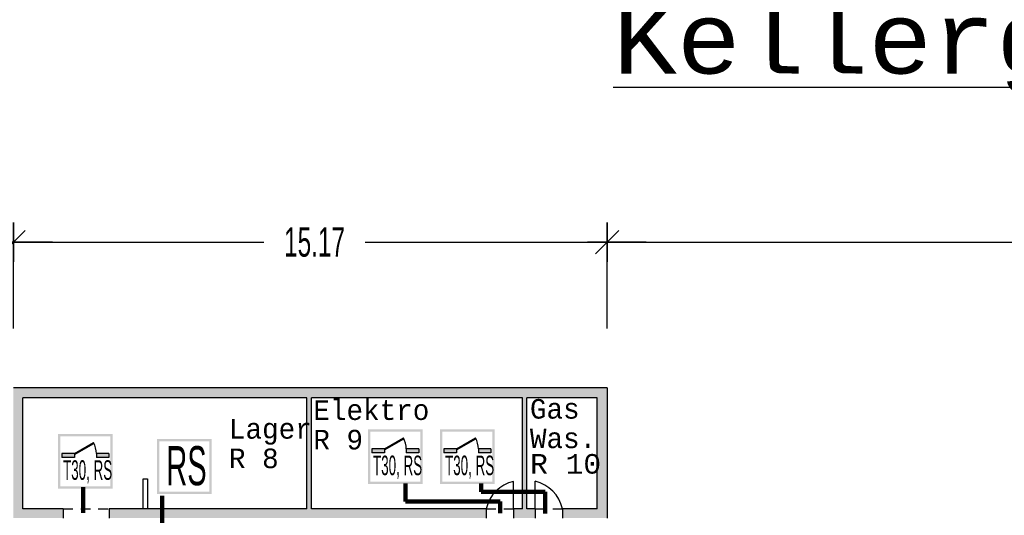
# Model space of a CAD drawing. Header units: metres. Extents: x -5 to 164, y -5 to 104.
# Tile 17 of 25: x 50 to 75, y 78 to 91. Entities that reach past the tile are written whole.
import ezdxf

# ---------------------------------------------------------------- set-up
doc = ezdxf.new("R2010")
doc.units = ezdxf.units.M
doc.header["$PDMODE"] = 65
for name, pattern in [('AUSGEZOGEN', [0]), ('LINIE_2', [0.45, 0.25, -0.2]), ('LINIE_9', [0.0003, 0, -0.0003])]:
    doc.linetypes.add(name, pattern=pattern)
for name, color, linetype, lineweight in [('XR$1$003WN111_ALLGEMEIN', 7, 'Continuous', 13), ('XR$1$004FEGLA_GLAS', 4, 'Continuous', 13), ('XR$1$004TT111_ALLGEMEIN', 7, 'Continuous', 13), ('XR$1$004TT2DD_ZWEIDIMENSIONAL', 4, 'Continuous', 13), ('XR$1$005BM999_SONSTIGES', 8, 'Continuous', 13), ('XR$1$005BMENT_ENTWURF', 8, 'Continuous', 13), ('XR$1$STANDARD', 7, 'Continuous', 25), ('XR$2$STANDARD', 7, 'Continuous', 25), ('XR$2$VERBAU-OBERSTER-RIEGEL', 7, 'Continuous', 13)]:
    doc.layers.add(name, color=color, linetype=linetype, lineweight=lineweight)
doc.styles.add('ARIAL', font='ARIAL.TTF')
doc.styles.add('LUCIDACONSOLE', font='LUCON.TTF')
doc.dimstyles.new('_DIMSTYLE_3', dxfattribs={"dimtxt": 0.75, "dimasz": 1, "dimexe": 0, "dimexo": 0, "dimgap": 0.375, "dimtad": 0, "dimrnd": 0.01, "dimzin": 4, "dimdsep": 46, "dimtxsty": 'Standard', "dimblk1": 'ALL_ML_STRICH', "dimblk2": 'ALL_ML_STRICH', "dimsah": 1, "dimcen": 0, "dimadec": 0, "dimazin": 0, "dimtfac": 1, "dimtdec": 0, "dimtix": 1, "dimtmove": 2, "dimatfit": 3, "dimfxl": 1, "dimtzin": 0, "dimlwd": 0, "dimlwe": 25, "dimarcsym": 0})

# ---------------------------------------------------------------- blocks, each defined once
blk = doc.blocks.new('ALL_ML_STRICH')
at = {"color": 0, "linetype": 'ByBlock', "lineweight": -2}
for p, q in [((-0.3, -0.3), (0.3, 0.3)), ((0, -0.5), (0, 0.5)), ((-1, 0), (0.5, 0))]:
    blk.add_line(p, q, dxfattribs=at)
blk = doc.blocks.new('*D6')
at = {"layer": 'DEFPOINTS', "color": 0, "linetype": 'AUSGEZOGEN', "lineweight": 25}
for p in [(39.323, 84.93), (49.733, 81.206), (39.323, 75.931)]:
    blk.add_point(p, dxfattribs=at)
at = {"layer": 'XR$2$STANDARD', "color": 0, "linetype": 'AUSGEZOGEN', "lineweight": -2}
for p, q in [((39.323, 82.721), (39.323, 84.93)), ((39.323, 84.93), (43.341, 84.93)), ((45.935, 84.93), (49.733, 84.93)), ((49.733, 82.721), (49.733, 84.93))]:
    blk.add_line(p, q, dxfattribs=at)
at = {"layer": 'XR$2$STANDARD', "color": 0, "linetype": 'AUSGEZOGEN', "lineweight": 25, "rotation": 180}
blk.add_blockref('ALL_ML_STRICH', (39.323, 84.93), dxfattribs=at)
at = {"layer": 'XR$2$STANDARD', "color": 0, "linetype": 'AUSGEZOGEN', "lineweight": 25}
blk.add_blockref('ALL_ML_STRICH', (49.733, 84.93), dxfattribs=at)
at = {"layer": 'XR$2$STANDARD', "color": 0, "linetype": 'AUSGEZOGEN', "lineweight": 25, "insert": (44.638, 84.93), "char_height": 0.75, "width": 2.32969, "attachment_point": 5}
blk.add_mtext('\\W0.62;\\A1;{10.41\\H0.495000;\\S^ ;}', dxfattribs=at)
blk = doc.blocks.new('*D7')
at = {"layer": 'DEFPOINTS', "color": 0, "linetype": 'AUSGEZOGEN', "lineweight": 25}
for p in [(49.733, 84.93), (49.733, 81.206), (64.908, 81.206)]:
    blk.add_point(p, dxfattribs=at)
at = {"layer": 'XR$2$STANDARD', "color": 0, "linetype": 'AUSGEZOGEN', "lineweight": -2}
for p, q in [((49.733, 82.721), (49.733, 84.93)), ((49.733, 84.93), (56.133, 84.93)), ((58.727, 84.93), (64.908, 84.93)), ((64.908, 82.721), (64.908, 84.93))]:
    blk.add_line(p, q, dxfattribs=at)
at = {"layer": 'XR$2$STANDARD', "color": 0, "linetype": 'AUSGEZOGEN', "lineweight": 25, "rotation": 180}
blk.add_blockref('ALL_ML_STRICH', (49.733, 84.93), dxfattribs=at)
at = {"layer": 'XR$2$STANDARD', "color": 0, "linetype": 'AUSGEZOGEN', "lineweight": 25}
blk.add_blockref('ALL_ML_STRICH', (64.908, 84.93), dxfattribs=at)
at = {"layer": 'XR$2$STANDARD', "color": 0, "linetype": 'AUSGEZOGEN', "lineweight": 25, "insert": (57.43, 84.93), "char_height": 0.75, "width": 2.32969, "attachment_point": 5}
blk.add_mtext('\\W0.62;\\A1;{15.17\\H0.495000;\\S^ ;}', dxfattribs=at)
blk = doc.blocks.new('*D8')
at = {"layer": 'DEFPOINTS', "color": 0, "linetype": 'AUSGEZOGEN', "lineweight": 25}
for p in [(64.908, 84.93), (64.908, 81.206), (89.868, 81.206)]:
    blk.add_point(p, dxfattribs=at)
at = {"layer": 'XR$2$STANDARD', "color": 0, "linetype": 'AUSGEZOGEN', "lineweight": -2}
for p, q in [((64.908, 82.721), (64.908, 84.93)), ((64.908, 84.93), (76.201, 84.93)), ((78.795, 84.93), (89.868, 84.93)), ((89.868, 82.721), (89.868, 84.93))]:
    blk.add_line(p, q, dxfattribs=at)
at = {"layer": 'XR$2$STANDARD', "color": 0, "linetype": 'AUSGEZOGEN', "lineweight": 25, "rotation": 180}
blk.add_blockref('ALL_ML_STRICH', (64.908, 84.93), dxfattribs=at)
at = {"layer": 'XR$2$STANDARD', "color": 0, "linetype": 'AUSGEZOGEN', "lineweight": 25}
blk.add_blockref('ALL_ML_STRICH', (89.868, 84.93), dxfattribs=at)
at = {"layer": 'XR$2$STANDARD', "color": 0, "linetype": 'AUSGEZOGEN', "lineweight": 25, "insert": (77.498, 84.93), "char_height": 0.75, "width": 2.32969, "attachment_point": 5}
blk.add_mtext('\\W0.62;\\A1;{24.96\\H0.495000;\\S^ ;}', dxfattribs=at)

msp = doc.modelspace()

# ---------------------------------------------------------------- hatches: boundary and pattern name
at = {"layer": 'XR$1$004TT111_ALLGEMEIN', "linetype": 'AUSGEZOGEN', "lineweight": 25}
msp.add_hatch(color=0, dxfattribs=at).paths.add_polyline_path([(49.973, 80.956), (49.973, 78.121), (51.003, 78.121), (51.003, 77.881), (49.733, 77.881), (49.733, 81.206), (64.908, 81.206), (64.908, 77.881), (63.768, 77.881), (63.768, 78.121), (64.658, 78.121), (64.658, 80.956), (62.858, 80.956), (62.858, 78.121), (63.068, 78.121), (63.068, 77.881), (62.518, 77.881), (62.518, 78.121), (62.743, 78.121), (62.743, 80.956), (57.349, 80.956), (57.349, 78.121), (61.818, 78.121), (61.818, 77.881), (52.183, 77.881), (52.183, 78.121), (57.234, 78.121), (57.234, 80.956)], flags=16)
at = {"layer": 'XR$2$STANDARD', "linetype": 'LINIE_9', "lineweight": 140}
h = msp.add_hatch(color=1, dxfattribs=at)
h.paths.add_polyline_path([(60.196, 80.148), (58.796, 80.148), (58.796, 78.748), (60.196, 78.748)])
h.paths.add_polyline_path([(58.856, 80.088), (60.136, 80.088), (60.136, 78.808), (58.856, 78.808)], flags=16)
h = msp.add_hatch(color=1, dxfattribs=at)
h.paths.add_polyline_path([(62.037, 80.148), (60.637, 80.148), (60.637, 78.748), (62.037, 78.748)])
h.paths.add_polyline_path([(60.697, 80.088), (61.977, 80.088), (61.977, 78.808), (60.697, 78.808)], flags=16)
h = msp.add_hatch(color=1, dxfattribs=at)
h.paths.add_polyline_path([(52.273, 80.029), (50.873, 80.029), (50.873, 78.629), (52.273, 78.629)])
h.paths.add_polyline_path([(50.933, 79.969), (52.213, 79.969), (52.213, 78.689), (50.933, 78.689)], flags=16)
at = {"layer": 'XR$2$STANDARD', "linetype": 'AUSGEZOGEN', "lineweight": 140}
for points in [[(51.293, 79.529), (51.293, 79.504), (51.789, 79.79), (51.778, 79.809)], [(59.216, 79.648), (59.216, 79.623), (59.712, 79.909), (59.701, 79.928)], [(61.057, 79.648), (61.057, 79.623), (61.553, 79.909), (61.542, 79.928)], [(51.293, 79.429), (51.293, 79.529), (50.973, 79.529), (50.973, 79.429)], [(52.173, 79.429), (52.173, 79.529), (51.853, 79.529), (51.853, 79.429)], [(59.216, 79.548), (59.216, 79.648), (58.896, 79.648), (58.896, 79.548)], [(60.096, 79.548), (60.096, 79.648), (59.776, 79.648), (59.776, 79.548)], [(61.057, 79.548), (61.057, 79.648), (60.737, 79.648), (60.737, 79.548)], [(61.937, 79.548), (61.937, 79.648), (61.617, 79.648), (61.617, 79.548)]]:
    msp.add_hatch(color=0, dxfattribs=at).paths.add_polyline_path(points)
at = {"layer": 'XR$2$STANDARD', "linetype": 'LINIE_9', "lineweight": 140}
h = msp.add_hatch(color=1, dxfattribs=at)
h.paths.add_polyline_path([(54.804, 79.898), (53.404, 79.898), (53.404, 78.498), (54.804, 78.498)])
h.paths.add_polyline_path([(53.464, 79.838), (54.744, 79.838), (54.744, 78.558), (53.464, 78.558)], flags=16)

# ---------------------------------------------------------------- linework, layer by layer
at = {"layer": 'XR$1$003WN111_ALLGEMEIN', "color": 2, "linetype": 'AUSGEZOGEN', "lineweight": 25}
for p, q in [((64.908, 81.206), (49.733, 81.206)), ((64.908, 81.206), (64.908, 77.881)), ((57.234, 80.956), (49.973, 80.956)), ((49.973, 78.121), (49.973, 80.956)), ((57.234, 78.121), (57.234, 80.956)), ((62.743, 80.956), (57.349, 80.956)), ((57.349, 78.121), (57.349, 80.956)), ((62.743, 78.121), (62.743, 80.956)), ((64.658, 80.956), (62.858, 80.956)), ((62.858, 78.121), (62.858, 80.956)), ((64.658, 78.121), (64.658, 80.956)), ((53.053, 78.121), (53.053, 78.886)), ((53.053, 78.886), (53.163, 78.886)), ((53.163, 78.886), (53.163, 78.121)), ((51.003, 78.121), (49.973, 78.121)), ((51.003, 78.121), (51.003, 77.881)), ((57.234, 78.121), (52.183, 78.121)), ((52.183, 78.121), (52.183, 77.881)), ((61.818, 78.121), (57.349, 78.121)), ((61.818, 78.121), (61.818, 77.881)), ((62.743, 78.121), (62.518, 78.121)), ((62.518, 78.121), (62.518, 77.881)), ((63.068, 78.121), (62.858, 78.121)), ((63.068, 78.121), (63.068, 77.881)), ((64.658, 78.121), (63.768, 78.121)), ((63.768, 78.121), (63.768, 77.881))]:
    msp.add_line(p, q, dxfattribs=at)
at = {"layer": 'XR$1$005BM999_SONSTIGES', "color": 1, "linetype": 'AUSGEZOGEN', "lineweight": 25}
for p, q in [((62.518, 78.121), (62.518, 78.819)), ((63.068, 78.121), (63.068, 78.821))]:
    msp.add_line(p, q, dxfattribs=at)
for centre, radius, start, end in [((62.719, 77.917), 0.924, 102.5692, 167.2298), ((62.852, 77.905), 0.941, 13.2729, 76.7271)]:
    msp.add_arc(centre, radius, start, end, dxfattribs=at)
at = {"layer": 'XR$1$005BMENT_ENTWURF', "color": 254, "linetype": 'LINIE_2', "lineweight": 25, "true_color": 0xf0f0b4}
for p, q in [((51.003, 78.121), (52.183, 78.121)), ((61.818, 78.121), (62.518, 78.121)), ((63.068, 78.121), (63.771, 78.121))]:
    msp.add_line(p, q, dxfattribs=at)
at = {"layer": 'XR$1$STANDARD', "color": 1, "linetype": 'AUSGEZOGEN', "lineweight": 140}
msp.add_line((51.517, 78.672), (51.517, 78.016), dxfattribs=at)
at = {"layer": 'XR$2$STANDARD', "color": 1, "linetype": 'AUSGEZOGEN', "lineweight": 25}
for p, q in [((51.293, 79.529), (51.778, 79.809)), ((51.293, 79.504), (51.789, 79.79)), ((59.216, 79.648), (59.701, 79.928)), ((59.216, 79.623), (59.712, 79.909)), ((61.057, 79.648), (61.542, 79.928)), ((61.057, 79.623), (61.553, 79.909)), ((50.973, 79.529), (50.973, 79.429)), ((51.293, 79.529), (50.973, 79.529)), ((51.293, 79.529), (51.293, 79.429)), ((51.853, 79.529), (51.853, 79.429)), ((52.173, 79.529), (51.853, 79.529)), ((52.173, 79.529), (52.173, 79.429)), ((58.896, 79.648), (58.896, 79.548)), ((59.216, 79.648), (58.896, 79.648)), ((59.216, 79.548), (58.896, 79.548)), ((59.216, 79.648), (59.216, 79.548)), ((59.776, 79.648), (59.776, 79.548)), ((60.096, 79.648), (59.776, 79.648)), ((60.096, 79.548), (59.776, 79.548)), ((60.096, 79.648), (60.096, 79.548)), ((60.737, 79.648), (60.737, 79.548)), ((61.057, 79.648), (60.737, 79.648)), ((61.057, 79.548), (60.737, 79.548)), ((61.057, 79.648), (61.057, 79.548)), ((61.617, 79.648), (61.617, 79.548)), ((61.937, 79.648), (61.617, 79.648)), ((61.937, 79.548), (61.617, 79.548)), ((61.937, 79.648), (61.937, 79.548)), ((51.293, 79.429), (50.973, 79.429)), ((52.173, 79.429), (51.853, 79.429))]:
    msp.add_line(p, q, dxfattribs=at)
at = {"layer": 'XR$2$STANDARD', "color": 1, "linetype": 'AUSGEZOGEN', "lineweight": 140}
for p, q in [((59.755, 78.764), (59.755, 78.307)), ((61.686, 78.764), (61.686, 78.551)), ((61.686, 78.551), (63.328, 78.551)), ((63.328, 78.551), (63.328, 78.001)), ((53.532, 78.45), (53.532, 76.89)), ((59.755, 78.307), (62.172, 78.307)), ((62.172, 78.307), (62.172, 78.003))]:
    msp.add_line(p, q, dxfattribs=at)
at = {"layer": 'XR$2$STANDARD', "color": 0, "linetype": 'AUSGEZOGEN', "lineweight": 25}
msp.add_line((55.217, 78.121), (55.217, 78.127), dxfattribs=at)
at = {"layer": 'XR$2$STANDARD', "color": 1, "linetype": 'AUSGEZOGEN', "lineweight": 25}
for centre in [(51.293, 79.529), (59.216, 79.648), (61.057, 79.648)]:
    msp.add_arc(centre, 0.56, 0, 30, dxfattribs=at)
at = {"layer": 'XR$2$VERBAU-OBERSTER-RIEGEL', "color": 1, "linetype": 'AUSGEZOGEN', "lineweight": 25}
for p, q in [((51.436, 79.063), (51.436, 79.063)), ((59.359, 79.182), (59.359, 79.182)), ((61.2, 79.182), (61.2, 79.182))]:
    msp.add_line(p, q, dxfattribs=at)

# ---------------------------------------------------------------- texts
at = {"layer": 'XR$1$004FEGLA_GLAS', "color": 0, "linetype": 'AUSGEZOGEN', "lineweight": 25, "char_height": 0.5, "attachment_point": 1, "line_spacing_factor": 0.903614, "style": 'LUCIDACONSOLE'}
for s, insert, width in [('{\\fLucida Console|i0|b0;\\H0.500000;\\W1.000000;\\C7;Elektro}\\P{\\fLucida Console|i0|b0;\\H0.500000;\\W1.000000;\\C7;R 9}\\P', (57.399, 80.888), 3.64423), ('{\\fLucida Console|i0|b0;\\H0.500000;\\W1.000000;\\C7;Gas}\\P{\\fLucida Console|i0|b0;\\H0.500000;\\W1.000000;\\C7;Was.}\\P', (62.935, 80.922), 2.20315), ('{\\fLucida Console|i0|b0;\\H0.500000;\\W1.000000;\\C7;Lager}\\P{\\fLucida Console|i0|b0;\\H0.500000;\\W1.000000;\\C7;R 8}\\P', (55.242, 80.41), 2.68282)]:
    msp.add_mtext(s, dxfattribs=dict(at, insert=insert, width=width))
at = {"layer": 'XR$1$004FEGLA_GLAS', "color": 0, "linetype": 'AUSGEZOGEN', "lineweight": 25, "insert": (62.941, 79.009), "char_height": 0.5, "width": 2.20044, "attachment_point": 7, "style": 'LUCIDACONSOLE'}
msp.add_mtext('\\W1.07;R\\~10', dxfattribs=at)
at = {"layer": 'XR$1$004TT2DD_ZWEIDIMENSIONAL', "color": 0, "linetype": 'AUSGEZOGEN', "lineweight": 25, "insert": (65.059, 88.687), "char_height": 1.75, "width": 25.17189, "attachment_point": 7, "style": 'LUCIDACONSOLE'}
msp.add_mtext('{\\L\\fLucida Console|i0|b0;\\H1.750000;\\W1.100000;\\C7;Kellergeschoß\\l}\\P', dxfattribs=at)
at = {"layer": 'XR$2$STANDARD', "color": 0, "linetype": 'AUSGEZOGEN', "lineweight": 25, "attachment_point": 7, "style": 'ARIAL'}
for s, insert, char_height, width in [('\\W0.53;RS', (53.643, 78.706), 1, 1.20251), ('\\W0.49;T30,\\~RS', (58.925, 78.884), 0.5, 1.35486), ('\\W0.49;T30,\\~RS', (60.766, 78.884), 0.5, 1.35486), ('\\W0.49;T30,\\~RS', (51.002, 78.765), 0.5, 1.35486)]:
    msp.add_mtext(s, dxfattribs=dict(at, insert=insert, char_height=char_height, width=width))

# ---------------------------------------------------------------- dimensions: what is measured, and where the dimension line sits
at = {"layer": 'XR$2$STANDARD', "color": 0, "linetype": 'AUSGEZOGEN', "lineweight": 25}
for base, p1, p2, picture, middle in [((49.733, 84.93), (39.323, 82.721), (49.733, 82.721), '*D6', (44.638, 84.93)), ((64.908302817, 84.930308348), (49.733302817, 82.720795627), (64.908302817, 82.720795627), '*D7', (57.430177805, 84.930308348)), ((89.868, 84.93), (64.908, 82.721), (89.868, 82.721), '*D8', (77.498, 84.93))]:
    dim = msp.add_linear_dim(base=base, p1=p1, p2=p2, dimstyle='_DIMSTYLE_3', override={"dimpost": '<>', "dimclrd": 0, "dimclre": 0, "dimclrt": 0, "dimlwd": 0, "dimlwe": 25}, dxfattribs=at)
    dim.commit()
    dim.dimension.update_dxf_attribs({"geometry": picture, "text_midpoint": middle})

doc.saveas('drawing.dxf')
